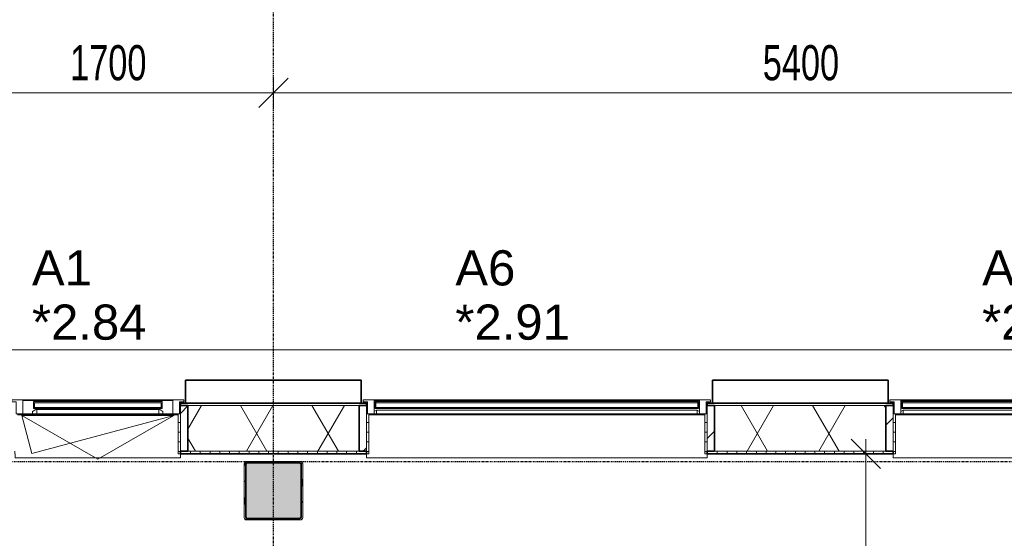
# Model space of a CAD drawing. Header units: millimetres. Extents: x -80560 to 110805, y -11020 to 52719.
# Tile 92 of 182: x 44394 to 49441, y 47406 to 50063. Entities that reach past the tile are written whole.
import ezdxf

# ---------------------------------------------------------------- set-up
doc = ezdxf.new("R2010")
doc.units = ezdxf.units.MM
doc.linetypes.add('CENTER2', pattern=[20, 8, -4, 4, -4])
doc.linetypes.add('DASHED2-1', pattern=[3, 2, -1])
for name, color, linetype, lineweight in [('A-ANNO-DIMS', 211, 'Continuous', 9), ('A-ANNO-DIMS-100', 211, 'Continuous', 9), ('A-FLOR-OVHD', 1, 'DASHED2-1', 18), ('A-GENM', 13, 'Continuous', 18), ('A-GLAZ', 151, 'Continuous', 18), ('A-GLAZ-IDEN', 152, 'Continuous', 18), ('A-GLAZ-SILL', 1, 'Continuous', 18), ('A-WALL', 113, 'Continuous', 35), ('A-WALL-PATT', 111, 'Continuous', 35), ('S-COLS', 52, 'Continuous', 18), ('S-GRID', 1, 'Continuous', 9)]:
    doc.layers.add(name, color=color, linetype=linetype, lineweight=lineweight)
doc.styles.add('Arial', font='arial.ttf', dxfattribs={"height": 180})
doc.styles.add('Arial_6', font='arial.ttf', dxfattribs={"width": 0.7, "height": 180})
doc.dimstyles.new('n3o_1_8_3', dxfattribs={"dimscale": 304.8, "dimtxt": 183.646692, "dimasz": 0.492126, "dimexe": 0.246063, "dimexo": 0.0625, "dimgap": 0.032808, "dimtad": 1, "dimdec": 0, "dimdsep": 46, "dimtxsty": 'Arial_6', "dimblk1": 'OBLIQUE', "dimblk2": 'OBLIQUE', "dimsah": 1, "dimcen": 0.09, "dimdle": 0.246063, "dimazin": 0, "dimtfac": 1, "dimtdec": 4, "dimtix": 1, "dimtmove": 0, "dimatfit": 3, "dimfxl": 0.246063, "dimfxlon": 1, "dimtvp": 1, "dimtolj": 1, "dimtzin": 0, "dimarcsym": 2})
doc.dimstyles.new('n3o_1_8_4', dxfattribs={"dimscale": 304.8, "dimtxt": 183.646692, "dimasz": 0.492126, "dimexe": 0.246063, "dimexo": 0.0625, "dimgap": 0.032808, "dimtad": 1, "dimdec": 0, "dimdsep": 46, "dimtxsty": 'Arial_6', "dimblk1": 'OBLIQUE', "dimblk2": 'OBLIQUE', "dimsah": 1, "dimcen": 0.09, "dimdle": 0.246063, "dimazin": 0, "dimtfac": 1, "dimtdec": 4, "dimtix": 1, "dimtmove": 0, "dimatfit": 3, "dimfxl": 0.246063, "dimfxlon": 1, "dimtvp": 1, "dimtolj": 1, "dimtzin": 0, "dimarcsym": 2})
pattern_1 = [(45, (0, 0), (-141.42136, 141.42136), [])]
pattern_2 = [(0, (0, 0), (0, 50), [])]

# ---------------------------------------------------------------- blocks, each defined once
blk = doc.blocks.new('NLRS_28_SCO_UN_staalkolom koker betongevuld_gen_CGA - kolom A-V442-DO_02 tweede verdieping')
at = {"layer": 'S-COLS', "lineweight": 5}
h = blk.add_hatch(dxfattribs=at)
h.set_pattern_fill('FP_143', color=256, style=0, pattern_type=2)
h.set_pattern_definition([(45, (-20800, -47650), (-99.99975, 99.99975), []), (45, (-20715, -47650), (-99.99975, 99.99975), []), (45, (-20710, -47650), (-99.99975, 99.99975), []), (45, (-20705, -47650), (-99.99975, 99.99975), []), (45, (-20700, -47650), (-99.99975, 99.99975), []), (45, (-20695, -47650), (-99.99975, 99.99975), []), (45, (-20690, -47650), (-99.99975, 99.99975), []), (45, (-20685, -47650), (-99.99975, 99.99975), [])])
h.paths.add_polyline_path([(138, -150), (146.5, -146.5), (150, -138), (150, 138), (146.5, 146.5), (138, 150), (-138, 150), (-146.5, 146.5), (-150, 138), (-150, -138), (-146.5, -146.5), (-138, -150)], flags=0)
h.paths.add_polyline_path([(134, -142), (-134, -142), (-139.7, -139.7), (-142, -134), (-142, 134), (-139.7, 139.7), (-134, 142), (134, 142), (139.7, 139.7), (142, 134), (142, -134), (139.7, -139.7)], flags=0)
at = {"layer": 'S-COLS', "lineweight": 9}
blk.add_hatch(color=256, dxfattribs=at).paths.add_polyline_path([(134, -142), (139.7, -139.7), (142, -134), (142, 134), (139.7, 139.7), (134, 142), (-134, 142), (-139.7, 139.7), (-142, 134), (-142, -134), (-139.7, -139.7), (-134, -142)], flags=0)
at = {"layer": 'S-COLS'}
for p, q in [((-150, 138), (-150, -138)), ((-142, -134), (-142, 134)), ((138, 150), (-138, 150)), ((-134, 142), (134, 142)), ((142, 134), (142, -134)), ((150, -138), (150, 138)), ((-138, -150), (138, -150)), ((134, -142), (-134, -142))]:
    blk.add_line(p, q, dxfattribs=at)
at = {"layer": 'S-COLS', "lineweight": 35}
for p, q in [((-142, 134), (-142, -134)), ((134, 142), (-134, 142)), ((142, -134), (142, 134)), ((-134, -142), (134, -142))]:
    blk.add_line(p, q, dxfattribs=at)
at = {"layer": 'S-COLS'}
for centre, radius, start, end in [((-138, 138), 12, 90, 180), ((-134, 134), 8, 90, 180), ((134, 134), 8, 0, 90), ((138, 138), 12, 0, 90), ((-138, -138), 12, 180, 270), ((-134, -134), 8, 180, 270), ((134, -134), 8, 270, 0), ((138, -138), 12, 270, 360)]:
    blk.add_arc(centre, radius, start, end, dxfattribs=at)
at = {"layer": 'S-COLS', "lineweight": 35}
for centre, start, end in [((-134, 134), 90, 180), ((134, 134), 360, 90), ((-134, -134), 180, 270), ((134, -134), 270, 360)]:
    blk.add_arc(centre, 8, start, end, dxfattribs=at)
blk = doc.blocks.new('19112_SW_LeonardoCollege_R2020_rvt-1-DO_02 tweede verdieping')
at = {"color": 9, "lineweight": 9}
blk.add_blockref('NLRS_28_SCO_UN_staalkolom koker betongevuld_gen_CGA - kolom A-V442-DO_02 tweede verdieping', (20800, 47650), dxfattribs=at)
blk = doc.blocks.new('Basic Wall _ 41_WA_n3o_cladding_vertikaal_random_100mm_oorspronkelijk - ___-31301030-DO_02 tweede verdieping')
at = {"layer": 'A-WALL', "lineweight": 18}
for p, q in [((10629, 48371), (59321, 48371)), ((20350, 48101), (20318, 48101)), ((20323, 48099), (20318, 48099)), ((21282, 48101), (21250, 48101)), ((21282, 48099), (21277, 48099)), ((23050, 48101), (23018, 48101)), ((23023, 48099), (23018, 48099)), ((23982, 48101), (23950, 48101)), ((23982, 48099), (23977, 48099))]:
    blk.add_line(p, q, dxfattribs=at)
blk = doc.blocks.new('NLRS_41_GM_WPB_spouwlat-SH_generiek_ISR - 235x38-V81-DO_02 tweede verdieping')
at = {"layer": 'A-GENM'}
h = blk.add_hatch(dxfattribs=at)
h.set_pattern_fill('FP_70', color=256, style=0, pattern_type=2)
h.set_pattern_definition(pattern_1)
h.paths.add_polyline_path([(20361, 47852), (20361, 48087), (20323, 48087), (20323, 47852)], flags=0)
for p, q in [((20361, 48087), (20323, 48087)), ((20323, 48087), (20323, 47852)), ((20361, 47852), (20361, 48087)), ((20323, 47852), (20361, 47852))]:
    blk.add_line(p, q, dxfattribs=at)
blk = doc.blocks.new('41_dagkanten_SH_generiek_ISR - 12x204_5-V82-DO_02 tweede verdieping')
at = {"layer": 'A-GENM'}
h = blk.add_hatch(dxfattribs=at)
h.set_pattern_fill('FP_69', color=256, style=0, pattern_type=2)
h.set_pattern_definition(pattern_2)
h.paths.add_polyline_path([(20311, 47839.5), (20323, 47839.5), (20323, 48044), (20311, 48044), (20311, 47914.3)], flags=0)
for p, q in [((20311, 48044), (20311, 47839.5)), ((20323, 48044), (20318, 48044)), ((20323, 47839.5), (20323, 48044)), ((20311, 47839.5), (20323, 47839.5))]:
    blk.add_line(p, q, dxfattribs=at)
blk = doc.blocks.new('NLRS_41_GM_WPB_spouwlat-SH_generiek_ISR - 235x38-V84-DO_02 tweede verdieping')
at = {"layer": 'A-GENM'}
h = blk.add_hatch(dxfattribs=at)
h.set_pattern_fill('FP_70', color=256, style=0, pattern_type=2)
h.set_pattern_definition(pattern_1)
h.paths.add_polyline_path([(21277, 47852), (21277, 48087), (21239, 48087), (21239, 47852)], flags=0)
for p, q in [((21277, 48087), (21239, 48087)), ((21239, 48087), (21239, 47852)), ((21277, 47852), (21277, 48087)), ((21239, 47852), (21277, 47852))]:
    blk.add_line(p, q, dxfattribs=at)
blk = doc.blocks.new('NLRS_41_GM_WPB_spouwlat-SH_generiek_ISR - 235x38-V85-DO_02 tweede verdieping')
at = {"layer": 'A-GENM'}
h = blk.add_hatch(dxfattribs=at)
h.set_pattern_fill('FP_70', color=256, style=0, pattern_type=2)
h.set_pattern_definition(pattern_1)
h.paths.add_polyline_path([(23061, 47852), (23061, 48087), (23023, 48087), (23023, 47852)], flags=0)
for p, q in [((23061, 48087), (23023, 48087)), ((23023, 48087), (23023, 47852)), ((23061, 47852), (23061, 48087)), ((23023, 47852), (23061, 47852))]:
    blk.add_line(p, q, dxfattribs=at)
blk = doc.blocks.new('41_dagkanten_SH_generiek_ISR - 12x204_5-V86-DO_02 tweede verdieping')
at = {"layer": 'A-GENM'}
h = blk.add_hatch(dxfattribs=at)
h.set_pattern_fill('FP_69', color=256, style=0, pattern_type=2)
h.set_pattern_definition(pattern_2)
h.paths.add_polyline_path([(23011, 47839.5), (23023, 47839.5), (23023, 48044), (23011, 48044), (23011, 47914.3)], flags=0)
for p, q in [((23011, 48044), (23011, 47839.5)), ((23023, 48044), (23018, 48044)), ((23023, 47839.5), (23023, 48044)), ((23011, 47839.5), (23023, 47839.5))]:
    blk.add_line(p, q, dxfattribs=at)
blk = doc.blocks.new('41_dagkanten_SH_generiek_ISR - 12x204_5-V87-DO_02 tweede verdieping')
at = {"layer": 'A-GENM'}
h = blk.add_hatch(dxfattribs=at)
h.set_pattern_fill('FP_71', color=256, style=0, pattern_type=2)
h.set_pattern_definition(pattern_2)
h.paths.add_polyline_path([(21277, 47839.5), (21289, 47839.5), (21289, 48044), (21277, 48044), (21277, 47914.3)], flags=0)
for p, q in [((21282, 48044), (21277, 48044)), ((21277, 48044), (21277, 47839.5)), ((21289, 47839.5), (21289, 48044)), ((21277, 47839.5), (21289, 47839.5))]:
    blk.add_line(p, q, dxfattribs=at)
blk = doc.blocks.new('NLRS_41_GM_WPB_spouwlat-SH_generiek_ISR - 235x38-V88-DO_02 tweede verdieping')
at = {"layer": 'A-GENM'}
h = blk.add_hatch(dxfattribs=at)
h.set_pattern_fill('FP_70', color=256, style=0, pattern_type=2)
h.set_pattern_definition(pattern_1)
h.paths.add_polyline_path([(23977, 47852), (23977, 48087), (23939, 48087), (23939, 47852)], flags=0)
for p, q in [((23977, 48087), (23939, 48087)), ((23939, 48087), (23939, 47852)), ((23977, 47852), (23977, 48087)), ((23939, 47852), (23977, 47852))]:
    blk.add_line(p, q, dxfattribs=at)
blk = doc.blocks.new('41_dagkanten_SH_generiek_ISR - 12x204_5-V91-DO_02 tweede verdieping')
at = {"layer": 'A-GENM'}
h = blk.add_hatch(dxfattribs=at)
h.set_pattern_fill('FP_71', color=256, style=0, pattern_type=2)
h.set_pattern_definition(pattern_2)
h.paths.add_polyline_path([(23977, 47839.5), (23989, 47839.5), (23989, 48044), (23977, 48044), (23977, 47914.3)], flags=0)
for p, q in [((23982, 48044), (23977, 48044)), ((23977, 48044), (23977, 47839.5)), ((23989, 47839.5), (23989, 48044)), ((23977, 47839.5), (23989, 47839.5))]:
    blk.add_line(p, q, dxfattribs=at)
blk = doc.blocks.new('merk 1800 vast glas - std-31563602-DO_02 tweede verdieping')
at = {"layer": 'A-GLAZ'}
for p, q in [((-812, 0), (-890, 0)), ((-890, 0), (-890, -10)), ((-812, -4), (-812, 0)), ((890, 0), (812, 0)), ((812, 0), (812, -4)), ((890, -10), (890, 0)), ((-890, -10), (-868, -10)), ((-868, -10), (-868, -72)), ((-834, -72), (-834, -4)), ((-834, -4), (-812, -4)), ((812, -4), (834, -4)), ((834, -4), (834, -72)), ((868, -72), (868, -10)), ((868, -10), (890, -10)), ((-868, -72), (-834, -72)), ((834, -72), (868, -72))]:
    blk.add_line(p, q, dxfattribs=at)
at = {"layer": 'A-GLAZ-SILL'}
for p, q in [((812, 0), (-812, 0)), ((812, -4), (-812, -4))]:
    blk.add_line(p, q, dxfattribs=at)
blk = doc.blocks.new('merk 1800 draaikiep - std-V123-DO_02 tweede verdieping')
at = {"layer": 'A-GLAZ'}
for p, q in [((-812, 0), (-890, 0)), ((-890, 0), (-890, -10)), ((-812, -4), (-812, 0)), ((-39, 0), (-39, -4)), ((39, 0), (-39, 0)), ((39, -4), (39, 0)), ((890, 0), (812, 0)), ((812, 0), (812, -4)), ((890, -10), (890, 0)), ((-890, -10), (-868, -10)), ((-868, -10), (-868, -72)), ((-834, -72), (-834, -4)), ((-834, -4), (-812, -4)), ((-39, -4), (-17, -4)), ((-17, -4), (-17, -72)), ((17, -72), (17, -4)), ((17, -4), (39, -4)), ((812, -4), (834, -4)), ((834, -4), (834, -72)), ((868, -72), (868, -10)), ((868, -10), (890, -10)), ((-868, -72), (-834, -72)), ((-17, -72), (17, -72)), ((834, -72), (868, -72))]:
    blk.add_line(p, q, dxfattribs=at)
at = {"layer": 'A-GLAZ-SILL'}
for p, q in [((-39, 0), (-812, 0)), ((812, 0), (39, 0)), ((-39, -4), (-812, -4)), ((812, -4), (39, -4)), ((66.9, -72), (17, -72)), ((834, -72), (784, -72))]:
    blk.add_line(p, q, dxfattribs=at)
blk = doc.blocks.new('merk 900 draaikiep - std-30819372-DO_02 tweede verdieping')
at = {"layer": 'A-GLAZ'}
for p, q in [((-362, 0), (-440, 0)), ((-440, 0), (-440, -10)), ((-362, -4), (-362, 0)), ((440, 0), (362, 0)), ((362, 0), (362, -4)), ((440, -10), (440, 0)), ((-440, -10), (-418, -10)), ((-418, -10), (-418, -72)), ((-384, -72), (-384, -4)), ((-384, -4), (-362, -4)), ((362, -4), (384, -4)), ((384, -4), (384, -72)), ((418, -72), (418, -10)), ((418, -10), (440, -10)), ((-418, -72), (-384, -72)), ((384, -72), (418, -72))]:
    blk.add_line(p, q, dxfattribs=at)
at = {"layer": 'A-GLAZ-SILL'}
for p, q in [((362, 0), (-362, 0)), ((362, -4), (-362, -4)), ((-334, -72), (-384, -72)), ((384, -72), (334, -72))]:
    blk.add_line(p, q, dxfattribs=at)
blk = doc.blocks.new('31_n3o_RT72_raam binnensponning_771017_v3 - Type 1-33563407-DO_02 tweede verdieping')
at = {"layer": 'A-GENM'}
for p, q in [((-372, -72), (-390, -72)), ((-390, -72), (-390, -76)), ((-390, -76), (-372.03, -76)), ((-372.03, -76), (-372, -72)), ((-372, -72), (-372.03, -76)), ((-372.03, -76), (372.03, -76)), ((372, -72), (-372, -72)), ((372.03, -76), (372, -72)), ((390, -72), (372, -72)), ((372, -72), (372.03, -76)), ((372.03, -76), (390, -76)), ((390, -76), (390, -72))]:
    blk.add_line(p, q, dxfattribs=at)
blk = doc.blocks.new('Mobility Plan Swing v2 - Mobility Plan Swing v2-33563420-DO_02 tweede verdieping')
at = {"layer": 'A-GENM'}
for p, q in [((-390, 0), (0, 225.2)), ((0, 225.2), (390, 0)), ((-390, 0), (337.7, 195)), ((390, 0), (337.7, 195))]:
    blk.add_line(p, q, dxfattribs=at)
blk = doc.blocks.new('30_n3o_RT72_glas met glaslat - Type 1-33563412-DO_02 tweede verdieping')
at = {"layer": 'A-GENM'}
for points in [[(329, -11), (329, -5), (-329, -5), (-329, -11), (176.3, -11)], [(329, -41), (329, -35), (-329, -35), (-329, -41), (176.3, -41)]]:
    blk.add_hatch(color=256, dxfattribs=at).paths.add_polyline_path(points, flags=0)
for p, q in [((-0.5, 0), (0.5, 0)), ((-329, -11), (-329, -5)), ((-329, -5), (329, -5)), ((329, -11), (-329, -11)), ((-329, -35), (-329, -11)), ((-329, -41), (-329, -35)), ((-329, -35), (329, -35)), ((329, -41), (-329, -41)), ((-325, -11), (-325, -35)), ((325, -35), (325, -11)), ((329, -11), (329, -5)), ((329, -11), (329, -35)), ((329, -41), (329, -35))]:
    blk.add_line(p, q, dxfattribs=at)
blk = doc.blocks.new('DPWP_30_n3o_RT72_glas met glaslat Frame1 - Type 1-33563415-DO_02 tweede verdieping')
at = {"layer": 'A-GENM'}
for p, q in [((-334, -15), (-317.317, -5)), ((-334, -27), (-334, -15)), ((-312, -27), (-334, -27)), ((-317.317, -5), (-312, -5)), ((312, -5), (-312, -5)), ((-312, -5), (-312, -27)), ((312, -27), (-312, -27)), ((312, -5), (317.317, -5)), ((312, -27), (312, -5)), ((334, -27), (312, -27)), ((317.317, -5), (334, -15)), ((334, -15), (334, -27))]:
    blk.add_line(p, q, dxfattribs=at)
blk = doc.blocks.new('30_n3o_RT72_glas met glaslat - Type 1-33586336-DO_02 tweede verdieping')
at = {"layer": 'A-GENM'}
for points in [[(403.5, -11), (403.5, -5), (-403.5, -5), (-403.5, -11), (213.2, -11)], [(403.5, -41), (403.5, -35), (-403.5, -35), (-403.5, -41), (213.2, -41)]]:
    blk.add_hatch(color=256, dxfattribs=at).paths.add_polyline_path(points, flags=0)
for p, q in [((403.5, -5), (-403.5, -5)), ((-403.5, -5), (-403.5, -11)), ((-399.5, -5), (-403.5, -5)), ((-403.5, -5), (-403.5, -41)), ((-403.5, -11), (403.5, -11)), ((403.5, -35), (-403.5, -35)), ((-403.5, -35), (-403.5, -41)), ((-403.5, -41), (403.5, -41)), ((-403.5, -41), (-399.5, -41)), ((-399.5, -41), (-399.5, -5)), ((403.5, -5), (399.5, -5)), ((399.5, -5), (399.5, -41)), ((399.5, -41), (403.5, -41)), ((403.5, -11), (403.5, -5)), ((403.5, -41), (403.5, -5)), ((403.5, -41), (403.5, -35))]:
    blk.add_line(p, q, dxfattribs=at)
blk = doc.blocks.new('DPWP_30_n3o_RT72_glas met glaslat Frame1 - Type 1-33586339-DO_02 tweede verdieping')
at = {"layer": 'A-GENM'}
for p, q in [((-396.5, -7.8), (-408.5, -15)), ((-408.5, -27), (-396.5, -27)), ((396.5, -7.8), (-396.5, -7.8)), ((-396.5, -7.8), (-396.5, -27)), ((-396.5, -27), (-396.5, -7.8)), ((-396.5, -27), (396.5, -27)), ((396.5, -27), (396.5, -7.8)), ((408.5, -15), (396.5, -7.8)), ((396.5, -7.8), (396.5, -27)), ((396.5, -27), (408.5, -27))]:
    blk.add_line(p, q, dxfattribs=at)
blk = doc.blocks.new('30_n3o_RT72_glas met glaslat - Type 1-33604115-DO_02 tweede verdieping')
at = {"layer": 'A-GENM'}
for points in [[(711.2, -11), (829, -11), (829, -5), (-829, -5), (-829, -11), (-463.5, -11)], [(711.2, -41), (829, -41), (829, -35), (-829, -35), (-829, -41), (-463.5, -41)]]:
    blk.add_hatch(color=256, dxfattribs=at).paths.add_polyline_path(points, flags=0)
for p, q in [((829, -5), (-829, -5)), ((-829, -5), (-829, -11)), ((-825, -5), (-829, -5)), ((-829, -5), (-829, -41)), ((-829, -11), (829, -11)), ((829, -35), (-829, -35)), ((-829, -35), (-829, -41)), ((-829, -41), (829, -41)), ((-829, -41), (-825, -41)), ((-825, -41), (-825, -5)), ((829, -5), (825, -5)), ((825, -5), (825, -41)), ((825, -41), (829, -41)), ((829, -11), (829, -5)), ((829, -41), (829, -5)), ((829, -41), (829, -35))]:
    blk.add_line(p, q, dxfattribs=at)
blk = doc.blocks.new('DPWP_30_n3o_RT72_glas met glaslat Frame1 - Type 1-33604118-DO_02 tweede verdieping')
at = {"layer": 'A-GENM'}
for p, q in [((-822, -7.8), (-834, -15)), ((-834, -27), (-822, -27)), ((822, -7.8), (-822, -7.8)), ((-822, -7.8), (-822, -27)), ((-822, -27), (-822, -7.8)), ((-822, -27), (822, -27)), ((822, -27), (822, -7.8)), ((834, -15), (822, -7.8)), ((822, -7.8), (822, -27)), ((822, -27), (834, -27))]:
    blk.add_line(p, q, dxfattribs=at)
blk = doc.blocks.new('NLRS_42_GM_ISR_vensterbank_kunststeen-SH_generiek_ISR - 220x20-V480-DO_02 tweede verdieping')
at = {"layer": 'A-GENM'}
for p, q in [((-861, 0), (11, 0)), ((840, 0), (861, 0)), ((-873, -220), (-873, -199.5)), ((873, -199.5), (873, -220)), ((873, -220), (-873, -220))]:
    blk.add_line(p, q, dxfattribs=at)
blk = doc.blocks.new('NLRS_42_GM_ISR_vensterbank_kunststeen-SH_generiek_ISR - 220x20-33891736-DO_02 tweede verdieping')
at = {"layer": 'A-GENM'}
for p, q in [((-861, 0), (861, 0)), ((-873, -220), (-873, -199.5)), ((873, -199.5), (873, -220)), ((873, -220), (-873, -220))]:
    blk.add_line(p, q, dxfattribs=at)
blk = doc.blocks.new('NLRS_42_GM_ISR_vensterbank_kunststeen-SH_generiek_ISR - 220x20-33891754-DO_02 tweede verdieping')
at = {"layer": 'A-GENM'}
for p, q in [((-411, 0), (-390, 0)), ((390, 0), (411, 0)), ((-423, -220), (-423, -199.5)), ((423, -199.5), (423, -220)), ((423, -220), (-423, -220))]:
    blk.add_line(p, q, dxfattribs=at)
blk = doc.blocks.new('DIMBLOCK339-DO_02 tweede verdieping')
at = {"layer": 'A-ANNO-DIMS-100'}
for p, q in [((48730.8, 47839.5), (48655.8, 47914.5)), ((48730.8, 47914.5), (48730.8, 39750)), ((48805.8, 47839.5), (48655.8, 47839.5)), ((48730.8, 47839.5), (48805.8, 47764.5)), ((48730.8, 47839.5), (48805.8, 47839.5)), ((48730.8, 39750), (48655.8, 39825)), ((48805.8, 39750), (48655.8, 39750)), ((48730.8, 39750), (48805.8, 39675)), ((48730.8, 39750), (48805.8, 39750))]:
    blk.add_line(p, q, dxfattribs=at)
at = {"layer": 'A-ANNO-DIMS-100', "color": 0, "insert": (48487.1, 43602.6), "char_height": 180, "width": 461.094, "attachment_point": 1, "rotation": 90, "line_spacing_factor": 0.941778, "style": 'Arial_6'}
blk.add_mtext('8090', dxfattribs=at)
blk = doc.blocks.new('_Oblique')
at = {"color": 0, "linetype": 'ByBlock', "lineweight": -2}
blk.add_line((-0.5, -0.5), (0.5, 0.5), dxfattribs=at)
blk = doc.blocks.new('DIMBLOCK641-DO_02 tweede verdieping')
at = {"layer": 'A-ANNO-DIMS-100'}
for p, q in [((43994.8, 49688.8), (44069.8, 49763.8)), ((43994.8, 49613.8), (43994.8, 49763.8)), ((45694.8, 49688.8), (45769.8, 49763.8)), ((45694.8, 49763.8), (45694.8, 49613.8)), ((45694.8, 49688.8), (45694.8, 49763.8)), ((43994.8, 49688.8), (43919.8, 49613.8)), ((43994.8, 49688.8), (45694.8, 49688.8)), ((43994.8, 49688.8), (43994.8, 49613.8)), ((45694.8, 49688.8), (45619.8, 49613.8))]:
    blk.add_line(p, q, dxfattribs=at)
at = {"layer": 'A-ANNO-DIMS-100', "color": 0, "insert": (44652.7, 49932.5), "char_height": 180, "width": 461.094, "attachment_point": 1, "line_spacing_factor": 0.941778, "style": 'Arial_6'}
blk.add_mtext('1700', dxfattribs=at)
blk = doc.blocks.new('DIMBLOCK642-DO_02 tweede verdieping')
at = {"layer": 'A-ANNO-DIMS-100'}
for p, q in [((45694.8, 49688.8), (45769.8, 49763.8)), ((45694.8, 49763.8), (45694.8, 49613.8)), ((45694.8, 49688.8), (45694.8, 49763.8)), ((51094.8, 49688.8), (51169.8, 49763.8)), ((51094.8, 49763.8), (51094.8, 49613.8)), ((51094.8, 49688.8), (51094.8, 49763.8)), ((45694.8, 49688.8), (45619.8, 49613.8)), ((45694.8, 49688.8), (51094.8, 49688.8)), ((51094.8, 49688.8), (51019.8, 49613.8))]:
    blk.add_line(p, q, dxfattribs=at)
at = {"layer": 'A-ANNO-DIMS-100', "color": 0, "insert": (48202.7, 49932.5), "char_height": 180, "width": 461.094, "attachment_point": 1, "line_spacing_factor": 0.941778, "style": 'Arial_6'}
blk.add_mtext('5400', dxfattribs=at)

msp = doc.modelspace()

# ---------------------------------------------------------------- hatches: boundary and pattern name
at = {"layer": 'A-WALL-PATT', "lineweight": 18}
h = msp.add_hatch(dxfattribs=at)
h.set_pattern_fill('FP_66', color=256, style=0, pattern_type=2)
h.set_pattern_definition([(180, (59869.82, 48099), (1e-13, -50), [])])
h.paths.add_polyline_path([(83943.8, 48087), (83943.8, 48099), (83017.8, 48099), (83017.8, 48087), (83931.8, 48087)], flags=0)
h.paths.add_polyline_path([(80805.8, 48087), (82171.8, 48087), (82171.8, 48099), (80767.8, 48099), (80767.8, 48087)], flags=0)
h.paths.add_polyline_path([(79021.8, 48087), (79021.8, 48099), (77167.8, 48099), (77167.8, 48087), (78983.8, 48087)], flags=0)
h.paths.add_polyline_path([(74186.5, 48087), (76321.8, 48087), (76321.8, 48099), (74017.8, 48099), (74017.8, 48087), (74055.8, 48087)], flags=0)
h.paths.add_polyline_path([(73171.8, 48087), (73171.8, 48099), (72217.8, 48099), (72217.8, 48087), (73133.8, 48087)], flags=0)
h.paths.add_polyline_path([(66405.8, 48087), (67771.8, 48087), (67771.8, 48099), (66367.8, 48099), (66367.8, 48087)], flags=0)
h.paths.add_polyline_path([(64155.8, 48087), (64621.8, 48087), (64621.8, 48099), (64117.8, 48099), (64117.8, 48087)], flags=0)
h.paths.add_polyline_path([(59105.8, 48087), (59521.8, 48087), (59521.8, 48099), (59067.8, 48099), (59067.8, 48087)], flags=0)
h.paths.add_polyline_path([(60405.8, 48087), (62371.8, 48087), (62371.8, 48099), (60367.8, 48099), (60367.8, 48087), (60383.9, 48087)], flags=0)
h.paths.add_polyline_path([(55978.8, 48087), (58221.8, 48087), (58221.8, 48099), (54667.8, 48099), (54667.8, 48087), (54804.1, 48087)], flags=0)
h.paths.add_polyline_path([(50655.8, 48087), (52021.8, 48087), (52021.8, 48099), (50617.8, 48099), (50617.8, 48087)], flags=0)
h.paths.add_polyline_path([(47955.8, 48087), (48871.8, 48087), (48871.8, 48099), (47917.8, 48099), (47917.8, 48087)], flags=0)
h.paths.add_polyline_path([(45255.8, 48087), (46171.8, 48087), (46171.8, 48099), (45217.8, 48099), (45217.8, 48087)], flags=0)
h.paths.add_polyline_path([(43057.3, 48087), (44371.8, 48087), (44371.8, 48099), (42967.8, 48099), (42967.8, 48087), (43005.8, 48087)], flags=0)
h.paths.add_polyline_path([(41221.8, 48087), (41221.8, 48099), (38017.8, 48099), (38017.8, 48087), (41183.8, 48087)], flags=0)
h.paths.add_polyline_path([(35807.8, 48087), (37171.8, 48087), (37171.8, 48099), (35795.8, 48099), (35795.8, 48087)], flags=0)
h = msp.add_hatch(dxfattribs=at)
h.set_pattern_fill('FP_2', color=256, style=0, pattern_type=2)
h.set_pattern_definition([(60, (24894.82, 0), (-274.963, 158.75), []), (120, (24894.82, 0), (-274.963, -158.75), [])])
h.paths.add_polyline_path([(83877.6, 47852), (83931.8, 47852), (83931.8, 48087), (83055.8, 48087), (83055.8, 47852), (83696.8, 47852)], flags=0)
h.paths.add_polyline_path([(82133.8, 47852), (82133.8, 48087), (80805.8, 48087), (80805.8, 47852), (81821.9, 47852)], flags=0)
h.paths.add_polyline_path([(77710.5, 47852), (78983.8, 47852), (78983.8, 48087), (77205.8, 48087), (77205.8, 47852)], flags=0)
h.paths.add_polyline_path([(76283.8, 47852), (76283.8, 48087), (74055.8, 48087), (74055.8, 47852), (75948.5, 47852)], flags=0)
h.paths.add_polyline_path([(73133.8, 47852), (73133.8, 48087), (72255.8, 48087), (72255.8, 47852), (73011.8, 47852)], flags=0)
h.paths.add_polyline_path([(67733.8, 47852), (67733.8, 48087), (66405.8, 48087), (66405.8, 47852), (67725.7, 47852)], flags=0)
h.paths.add_polyline_path([(64201.6, 47852), (64583.8, 47852), (64583.8, 48087), (64155.8, 48087), (64155.8, 47852)], flags=0)
h.paths.add_polyline_path([(59483.8, 47852), (59483.8, 48087), (59105.8, 48087), (59105.8, 47852), (59209.2, 47852)], flags=0)
h.paths.add_polyline_path([(58183.8, 47852), (58183.8, 48087), (54705.8, 48087), (54705.8, 47852), (57740.8, 47852)], flags=0)
h.paths.add_polyline_path([(60405.8, 47852), (62333.8, 47852), (62333.8, 48087), (60405.8, 48087), (60405.8, 47914.3)], flags=0)
h.paths.add_polyline_path([(51867.4, 47852), (51983.8, 47852), (51983.8, 48087), (50655.8, 48087), (50655.8, 47852), (51280.1, 47852)], flags=0)
h.paths.add_polyline_path([(48343.3, 47852), (48833.8, 47852), (48833.8, 48087), (47955.8, 48087), (47955.8, 47852)], flags=0)
h.paths.add_polyline_path([(44333.8, 47852), (44333.8, 48087), (43005.8, 48087), (43005.8, 47852), (44231.9, 47852)], flags=0)
h.paths.add_polyline_path([(46133.8, 47852), (46133.8, 48087), (45255.8, 48087), (45255.8, 47852), (45994, 47852)], flags=0)
h.paths.add_polyline_path([(35807.8, 47852), (37133.8, 47852), (37133.8, 48087), (35807.8, 48087)], flags=0)
h.paths.add_polyline_path([(41183.8, 47852), (41183.8, 48087), (38055.8, 48087), (38055.8, 47852), (40707.9, 47852)], flags=0)
h = msp.add_hatch(dxfattribs=at)
h.set_pattern_fill('FP_67', color=256, angle=-270, style=0, pattern_type=2)
h.set_pattern_definition([(270, (59869.82, 48099), (50, 2e-13), [])])
h.paths.add_polyline_path([(83684.3, 47839.5), (83696.8, 47839.5), (83696.8, 47852), (83017.8, 47852), (83017.8, 47839.5), (83584, 47839.5)], flags=0)
h.paths.add_polyline_path([(82171.8, 47839.5), (82171.8, 47852), (80767.8, 47852), (80767.8, 47839.5), (81821.9, 47839.5)], flags=0)
h.paths.add_polyline_path([(78885.2, 47839.5), (79021.8, 47839.5), (79021.8, 47852), (77167.8, 47852), (77167.8, 47839.5), (78297.9, 47839.5)], flags=0)
h.paths.add_polyline_path([(76321.8, 47839.5), (76321.8, 47852), (74017.8, 47852), (74017.8, 47839.5), (75948.5, 47839.5)], flags=0)
h.paths.add_polyline_path([(73011.8, 47839.5), (73171.8, 47839.5), (73171.8, 47852), (72217.8, 47852), (72217.8, 47839.5), (72424.4, 47839.5)], flags=0)
h.paths.add_polyline_path([(67138.3, 47839.5), (67771.8, 47839.5), (67771.8, 47852), (66367.8, 47852), (66367.8, 47839.5), (66551, 47839.5)], flags=0)
h.paths.add_polyline_path([(64621.8, 47839.5), (64621.8, 47852), (64117.8, 47852), (64117.8, 47839.5), (64201.6, 47839.5)], flags=0)
h.paths.add_polyline_path([(62371.8, 47839.5), (62371.8, 47852), (60367.8, 47852), (60367.8, 47839.5), (61852.3, 47839.5)], flags=0)
h.paths.add_polyline_path([(59209.2, 47839.5), (59521.8, 47839.5), (59521.8, 47852), (59067.8, 47852), (59067.8, 47839.5)], flags=0)
h.paths.add_polyline_path([(58221.8, 47839.5), (58221.8, 47852), (54667.8, 47852), (54667.8, 47839.5), (57740.8, 47839.5)], flags=0)
h.paths.add_polyline_path([(51867.4, 47839.5), (52021.8, 47839.5), (52021.8, 47852), (50617.8, 47852), (50617.8, 47839.5), (51280.1, 47839.5)], flags=0)
h.paths.add_polyline_path([(48871.8, 47839.5), (48871.8, 47852), (47917.8, 47852), (47917.8, 47839.5), (48343.3, 47839.5)], flags=0)
h.paths.add_polyline_path([(46171.8, 47839.5), (46171.8, 47852), (45217.8, 47852), (45217.8, 47839.5), (45994, 47839.5)], flags=0)
h.paths.add_polyline_path([(44231.9, 47839.5), (44371.8, 47839.5), (44371.8, 47852), (42967.8, 47852), (42967.8, 47839.5), (43057.3, 47839.5)], flags=0)
h.paths.add_polyline_path([(41221.8, 47839.5), (41221.8, 47852), (38017.8, 47852), (38017.8, 47839.5), (40707.9, 47839.5)], flags=0)
h.paths.add_polyline_path([(36596.5, 47839.5), (37171.8, 47839.5), (37171.8, 47852), (36042.8, 47852), (36042.8, 47839.5), (36055.3, 47839.5)], flags=0)

# ---------------------------------------------------------------- linework, layer by layer
at = {"layer": 'A-FLOR-OVHD'}
msp.add_line((35523.8, 48371), (84215.8, 48371), dxfattribs=at)
at = {"layer": 'A-WALL'}
for p, q in [((46144.8, 48216), (45244.8, 48216)), ((45244.8, 48216), (45244.8, 48099)), ((46144.8, 48099), (46144.8, 48216)), ((48844.8, 48216), (47944.8, 48216)), ((47944.8, 48216), (47944.8, 48099)), ((48844.8, 48099), (48844.8, 48216)), ((46171.8, 48099), (45217.8, 48099)), ((45217.8, 48099), (45217.8, 48087)), ((45244.8, 48099), (46144.8, 48099)), ((46171.8, 48087), (46171.8, 48099)), ((48871.8, 48099), (47917.8, 48099)), ((47917.8, 48099), (47917.8, 48087)), ((47944.8, 48099), (48844.8, 48099)), ((48871.8, 48087), (48871.8, 48099)), ((45217.8, 48087), (45255.8, 48087)), ((45255.8, 48087), (45255.8, 47852)), ((46133.8, 47852), (46133.8, 48087)), ((46133.8, 48087), (46171.8, 48087)), ((47917.8, 48087), (47955.8, 48087)), ((47955.8, 48087), (47955.8, 47852)), ((48833.8, 47852), (48833.8, 48087)), ((48833.8, 48087), (48871.8, 48087)), ((45255.8, 47852), (45217.8, 47852)), ((45217.8, 47852), (45217.8, 47839.5)), ((46171.8, 47852), (46133.8, 47852)), ((46171.8, 47839.5), (46171.8, 47852)), ((47955.8, 47852), (47917.8, 47852)), ((47917.8, 47852), (47917.8, 47839.5)), ((48871.8, 47852), (48833.8, 47852)), ((48871.8, 47839.5), (48871.8, 47852)), ((45217.8, 47839.5), (46171.8, 47839.5)), ((47917.8, 47839.5), (48871.8, 47839.5))]:
    msp.add_line(p, q, dxfattribs=at)
at = {"layer": 'A-WALL', "lineweight": 18}
for p, q in [((45212.8, 48087), (45217.8, 48087)), ((46133.8, 48087), (45255.8, 48087)), ((46171.8, 48087), (46176.8, 48087)), ((47912.8, 48087), (47917.8, 48087)), ((48833.8, 48087), (47955.8, 48087)), ((48871.8, 48087), (48876.8, 48087)), ((46133.8, 47852), (45255.8, 47852)), ((48833.8, 47852), (47955.8, 47852))]:
    msp.add_line(p, q, dxfattribs=at)
at = {"layer": 'S-GRID', "linetype": 'CENTER2', "lineweight": 25}
for p, q in [((45694.8, 4383.3), (45694.8, 52119.1)), ((29945.3, 47800), (110204.9, 47800))]:
    msp.add_line(p, q, dxfattribs=at)

# ---------------------------------------------------------------- block references
at = {"color": 250, "lineweight": 5}
msp.add_blockref('19112_SW_LeonardoCollege_R2020_rvt-1-DO_02 tweede verdieping', (24894.8, 0), dxfattribs=at)
at = {"layer": 'A-GENM'}
for name, p in [('30_n3o_RT72_glas met glaslat - Type 1-33563412-DO_02 tweede verdieping', (44794.8, 48112)), ('30_n3o_RT72_glas met glaslat - Type 1-33604115-DO_02 tweede verdieping', (47044.8, 48112)), ('30_n3o_RT72_glas met glaslat - Type 1-33586336-DO_02 tweede verdieping', (49319.3, 48112)), ('DPWP_30_n3o_RT72_glas met glaslat Frame1 - Type 1-33563415-DO_02 tweede verdieping', (44794.8, 48071)), ('41_dagkanten_SH_generiek_ISR - 12x204_5-V82-DO_02 tweede verdieping', (24894.8, 0)), ('NLRS_41_GM_WPB_spouwlat-SH_generiek_ISR - 235x38-V81-DO_02 tweede verdieping', (24894.8, 0)), ('NLRS_41_GM_WPB_spouwlat-SH_generiek_ISR - 235x38-V84-DO_02 tweede verdieping', (24894.8, 0)), ('41_dagkanten_SH_generiek_ISR - 12x204_5-V87-DO_02 tweede verdieping', (24894.8, 0)), ('DPWP_30_n3o_RT72_glas met glaslat Frame1 - Type 1-33604118-DO_02 tweede verdieping', (47044.8, 48071)), ('41_dagkanten_SH_generiek_ISR - 12x204_5-V86-DO_02 tweede verdieping', (24894.8, 0)), ('NLRS_41_GM_WPB_spouwlat-SH_generiek_ISR - 235x38-V85-DO_02 tweede verdieping', (24894.8, 0)), ('NLRS_41_GM_WPB_spouwlat-SH_generiek_ISR - 235x38-V88-DO_02 tweede verdieping', (24894.8, 0)), ('41_dagkanten_SH_generiek_ISR - 12x204_5-V91-DO_02 tweede verdieping', (24894.8, 0)), ('DPWP_30_n3o_RT72_glas met glaslat Frame1 - Type 1-33586339-DO_02 tweede verdieping', (49319.3, 48071)), ('NLRS_42_GM_ISR_vensterbank_kunststeen-SH_generiek_ISR - 220x20-33891754-DO_02 tweede verdieping', (44794.8, 48039)), ('31_n3o_RT72_raam binnensponning_771017_v3 - Type 1-33563407-DO_02 tweede verdieping', (44794.8, 48112)), ('NLRS_42_GM_ISR_vensterbank_kunststeen-SH_generiek_ISR - 220x20-33891736-DO_02 tweede verdieping', (47044.8, 48039)), ('NLRS_42_GM_ISR_vensterbank_kunststeen-SH_generiek_ISR - 220x20-V480-DO_02 tweede verdieping', (49744.8, 48039))]:
    msp.add_blockref(name, p, dxfattribs=at)
at = {"layer": 'A-GENM', "rotation": 180}
msp.add_blockref('Mobility Plan Swing v2 - Mobility Plan Swing v2-33563420-DO_02 tweede verdieping', (44794.8, 48036), dxfattribs=at)
at = {"layer": 'A-GLAZ'}
for name, p in [('merk 900 draaikiep - std-30819372-DO_02 tweede verdieping', (44794.8, 48116)), ('merk 1800 vast glas - std-31563602-DO_02 tweede verdieping', (47044.8, 48116)), ('merk 1800 draaikiep - std-V123-DO_02 tweede verdieping', (49744.8, 48116))]:
    msp.add_blockref(name, p, dxfattribs=at)
at = {"layer": 'A-WALL', "lineweight": 18}
msp.add_blockref('Basic Wall _ 41_WA_n3o_cladding_vertikaal_random_100mm_oorspronkelijk - ___-31301030-DO_02 tweede verdieping', (24894.8, 0), dxfattribs=at)

# ---------------------------------------------------------------- texts
at = {"layer": 'A-GLAZ-IDEN', "lineweight": 9, "char_height": 180, "attachment_point": 1, "style": 'Arial'}
for s, insert, width in [('A1', (44457.2, 48881.5), 368.776), ('A6', (46627.1, 48881.5), 368.776), ('A4', (49327.1, 48881.5), 368.776), ('*2.84', (44457.2, 48603.6), 697.468), ('*2.91', (46627.1, 48603.6), 697.468), ('*2.104', (49327.1, 48603.6), 865.822)]:
    msp.add_mtext(s, dxfattribs=dict(at, insert=insert, width=width))

# ---------------------------------------------------------------- dimensions: what is measured, and where the dimension line sits
at = {"layer": 'A-ANNO-DIMS'}
for base, p1, p2, override, picture, middle in [((45694.8, 49688.8), (43994.8, 49613.8), (45694.8, 49763.8), {"dimpost": '<>', "dimfxl": 1706.604817}, 'DIMBLOCK641-DO_02 tweede verdieping', (44844.8, 49790.7)), ((51094.8, 49688.8), (45694.8, 49763.8), (51094.8, 49763.8), {"dimpost": '<>', "dimfxl": 5400}, 'DIMBLOCK642-DO_02 tweede verdieping', (48394.8, 49790.7))]:
    dim = msp.add_linear_dim(base=base, p1=p1, p2=p2, dimstyle='n3o_1_8_4', override=override, dxfattribs=at)
    dim.commit()
    dim.dimension.update_dxf_attribs({"geometry": picture, "text_midpoint": middle})
dim = msp.add_linear_dim(base=(48730.7820593, 39750), p1=(48805.7820593, 47839.5), p2=(48805.7820593, 39750), angle=90, dimstyle='n3o_1_8_3', override={"dimpost": '<>', "dimfxl": 8089.5}, dxfattribs=at)
dim.commit()
dim.dimension.update_dxf_attribs({"geometry": 'DIMBLOCK339-DO_02 tweede verdieping', "text_midpoint": (48628.8789209, 43794.75)})

doc.saveas('drawing.dxf')
